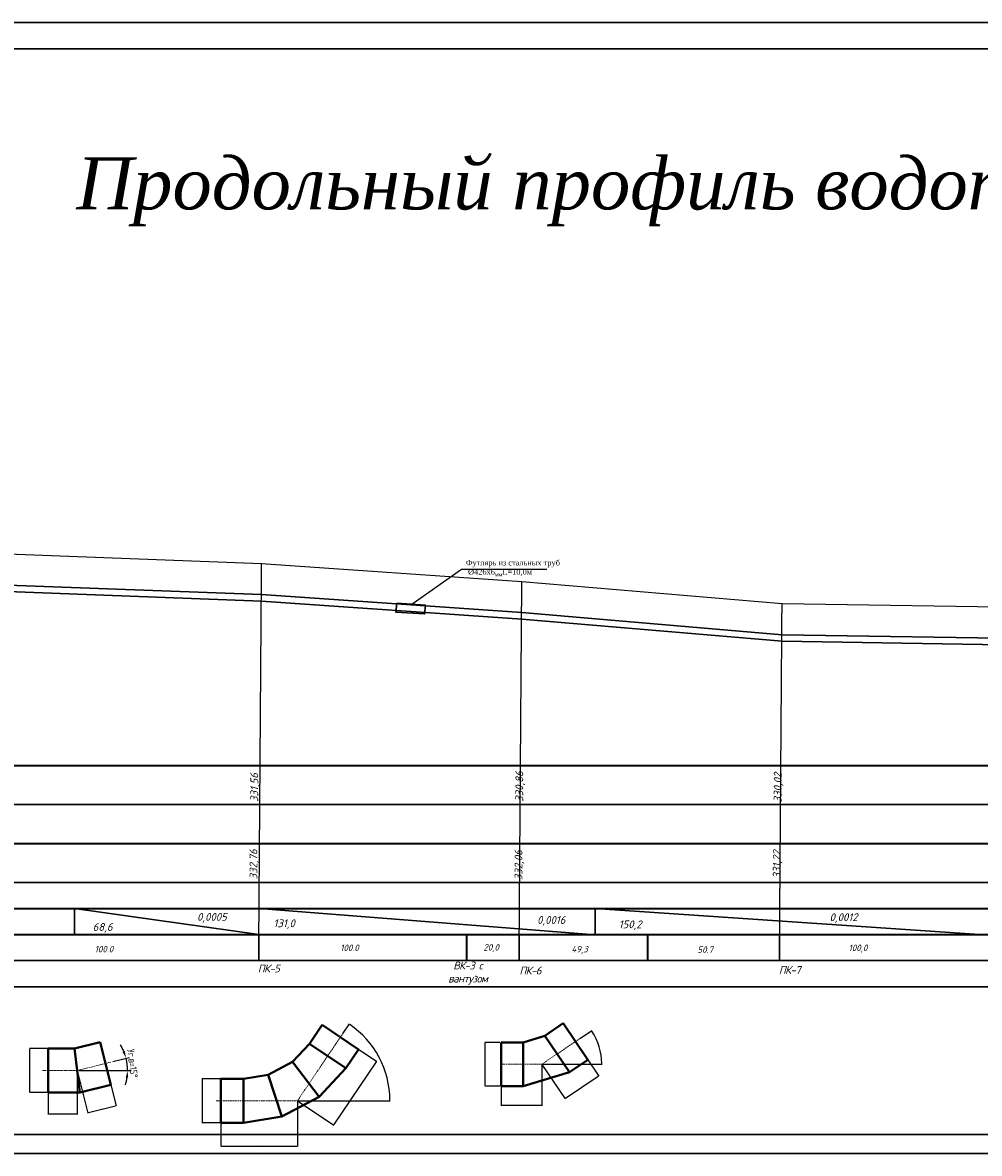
# Model space of a CAD drawing. Header units: millimetres. Extents: x 3960971 to 4113015, y -456608 to 60100.
# Tile 8 of 61: x 4016823 to 4020497, y -345826 to -341483. Entities that reach past the tile are written whole.
import ezdxf

# ---------------------------------------------------------------- set-up
doc = ezdxf.new("R2010")
doc.units = ezdxf.units.MM
for name, pattern in [('ACAD_ISO04W100', [30, 24, -3, 0, -3]), ('ACAD_ISO10W100', [18, 12, -3, 0, -3]), ('HIDDEN', [0.375, 0.25, -0.125])]:
    doc.linetypes.add(name, pattern=pattern)
for name, color, linetype, lineweight in [('НАДПИСИ', 7, 'Continuous', 35), ('СПЛОШНАЯ  ОСНОВНАЯ', 1, 'Continuous', 60), ('ШТРИХПУНКТИРНАЯ ТОНКАЯ (линии координационных осей)', 250, 'ACAD_ISO04W100', 0), ('Элемент модели - Зона_Ном_пера__41', 7, 'Continuous', 25)]:
    doc.layers.add(name, color=color, linetype=linetype, lineweight=lineweight)
doc.styles.add('0.35см', font='isocpeur.ttf', dxfattribs={"oblique": 15, "height": 350})
doc.styles.add('0.5 см Координационные оси', font='isocpeur.ttf', dxfattribs={"height": 500})
doc.styles.add('GOST 2.304', font='CS_Gost2304.shx')
doc.styles.add('seviyorum', font='times.ttf')
doc.styles.add('БМ-431 (Times New Roman К)', font='timesi.ttf', dxfattribs={"height": 1})
doc.dimstyles.new('1-25', dxfattribs={"dimtxt": 2.5, "dimasz": 2.5, "dimexe": 1.25, "dimexo": 0.625, "dimtad": 1, "dimdec": 0, "dimlfac": 25, "dimtxsty": 'GOST 2.304', "dimcen": 2.5, "dimdle": 2, "dimclrd": 256, "dimclrt": 256, "dimadec": 0, "dimazin": 2, "dimtfac": 0.75, "dimtdec": 0, "dimtmove": 0, "dimatfit": 3, "dimfxl": 1, "dimtolj": 1, "dimlwd": -1, "dimarcsym": 0})

# ---------------------------------------------------------------- blocks, each defined once
blk = doc.blocks.new('*D175')
at = {"color": 0, "lineweight": -2, "transparency": 16777216}
for p, q in [((4016920.8, -345508), (4016920.8, -345677)), ((4017032.5, -345508), (4017032.5, -345677))]:
    blk.add_line(p, q, dxfattribs=at)
at = {"transparency": 16777216}
blk.add_line((4017030, -345675.7), (4016923.3, -345675.7), dxfattribs=at)
at = {"lineweight": 40, "transparency": 16777216}
for points in [[(4016923.3, -345675.3), (4016923.3, -345676.1), (4016920.8, -345675.7)], [(4017030, -345675.3), (4017030, -345676.1), (4017032.5, -345675.7)]]:
    blk.add_solid(points, dxfattribs=at)
at = {"layer": 'Defpoints', "color": 0, "lineweight": 40, "transparency": 16777216}
for p in [(4016920.8, -345507.3), (4017032.5, -345507.3), (4016920.8, -345675.7)]:
    blk.add_point(p, dxfattribs=at)
at = {"transparency": 16777216, "insert": (4016976.7, -345673.8), "char_height": 2.5, "attachment_point": 5, "style": 'GOST 2.304'}
blk.add_mtext('\\A1;2793', dxfattribs=at)
blk = doc.blocks.new('*D176')
at = {"color": 0, "lineweight": -2, "transparency": 16777216}
for p, q in [((4017141.1, -345480.9), (4017181.6, -345643.7)), ((4017032.7, -345507.9), (4017073.3, -345670.7))]:
    blk.add_line(p, q, dxfattribs=at)
at = {"transparency": 16777216}
blk.add_line((4017075.4, -345668.9), (4017178.9, -345643.1), dxfattribs=at)
at = {"lineweight": 40, "transparency": 16777216}
for points in [[(4017075.3, -345668.5), (4017075.5, -345669.3), (4017073, -345669.5)], [(4017178.8, -345642.7), (4017179, -345643.5), (4017181.3, -345642.5)]]:
    blk.add_solid(points, dxfattribs=at)
at = {"layer": 'Defpoints', "color": 0, "lineweight": 40, "transparency": 16777216}
for p in [(4017140.9, -345480.3), (4017032.5, -345507.3), (4017181.3, -345642.5)]:
    blk.add_point(p, dxfattribs=at)
at = {"transparency": 16777216, "insert": (4017126.7, -345654.2), "char_height": 2.5, "attachment_point": 5, "rotation": 14, "style": 'GOST 2.304'}
blk.add_mtext('\\A1;2793', dxfattribs=at)
blk = doc.blocks.new('*D177')
at = {"color": 0, "lineweight": -2, "transparency": 16777216}
for p, q in [((4016920.2, -345423.1), (4016849, -345423.1)), ((4016920.2, -345591.6), (4016849, -345591.6))]:
    blk.add_line(p, q, dxfattribs=at)
at = {"transparency": 16777216}
blk.add_line((4016850.3, -345589.1), (4016850.3, -345425.6), dxfattribs=at)
at = {"lineweight": 40, "transparency": 16777216}
for points in [[(4016849.9, -345425.6), (4016850.7, -345425.6), (4016850.3, -345423.1)], [(4016849.9, -345589.1), (4016850.7, -345589.1), (4016850.3, -345591.6)]]:
    blk.add_solid(points, dxfattribs=at)
at = {"layer": 'Defpoints', "color": 0, "lineweight": 40, "transparency": 16777216}
for p in [(4016850.3, -345423.1), (4016920.8, -345423.1), (4016920.8, -345591.6)]:
    blk.add_point(p, dxfattribs=at)
at = {"transparency": 16777216, "insert": (4016848.4, -345507.3), "char_height": 2.5, "attachment_point": 5, "rotation": 90, "style": 'GOST 2.304'}
blk.add_mtext('\\A1;%%C4212', dxfattribs=at)
blk = doc.blocks.new('*D167')
at = {"color": 0, "lineweight": -2, "transparency": 16777216}
for p, q in [((4017582.6, -345539.5), (4017511.5, -345539.5)), ((4017582.6, -345707.9), (4017511.5, -345707.9))]:
    blk.add_line(p, q, dxfattribs=at)
at = {"transparency": 16777216}
blk.add_line((4017512.8, -345705.4), (4017512.8, -345542), dxfattribs=at)
at = {"lineweight": 40, "transparency": 16777216}
for points in [[(4017512.3, -345542), (4017513.2, -345542), (4017512.8, -345539.5)], [(4017512.3, -345705.4), (4017513.2, -345705.4), (4017512.8, -345707.9)]]:
    blk.add_solid(points, dxfattribs=at)
at = {"layer": 'Defpoints', "color": 0, "lineweight": 40, "transparency": 16777216}
for p in [(4017512.8, -345539.5), (4017583.3, -345539.5), (4017583.3, -345707.9)]:
    blk.add_point(p, dxfattribs=at)
at = {"transparency": 16777216, "insert": (4017510.9, -345623.7), "char_height": 2.5, "attachment_point": 5, "rotation": 90, "style": 'GOST 2.304'}
blk.add_mtext('\\A1;%%C4212', dxfattribs=at)
blk = doc.blocks.new('*D182')
at = {"color": 0, "lineweight": -2, "transparency": 16777216}
for p, q in [((4018053.4, -345363.9), (4018077.5, -345328.2)), ((4017878.8, -345623.7), (4018234.6, -345623.7))]:
    blk.add_line(p, q, dxfattribs=at)
at = {"transparency": 16777216}
blk.add_arc((4017878.2, -345623.7), 355.2, 0.4032, 55.5968, dxfattribs=at)
at = {"lineweight": 40, "transparency": 16777216}
for points in [[(4018078.6, -345331), (4018079.1, -345330.3), (4018076.8, -345329.2)], [(4018233.8, -345621.2), (4018233, -345621.2), (4018233.4, -345623.7)]]:
    blk.add_solid(points, dxfattribs=at)
at = {"layer": 'Defpoints', "color": 0, "lineweight": 40, "transparency": 16777216}
for p in [(4018053.1, -345364.4), (4018214.7, -345510), (4017565.4, -345623.7), (4017878.2, -345623.7), (4017878.2, -345623.7)]:
    blk.add_point(p, dxfattribs=at)
at = {"transparency": 16777216, "insert": (4018193.5, -345456.1), "char_height": 2.5, "attachment_point": 5, "rotation": 298, "style": 'GOST 2.304'}
blk.add_mtext('\\A1; Уг.п=56°', dxfattribs=at)
blk = doc.blocks.new('*D183')
at = {"color": 0, "lineweight": -2, "transparency": 16777216}
for p, q in [((4017583.3, -345624.3), (4017583.3, -345799.1)), ((4017878.2, -345624.3), (4017878.2, -345799.1))]:
    blk.add_line(p, q, dxfattribs=at)
at = {"transparency": 16777216}
blk.add_line((4017585.8, -345797.9), (4017875.7, -345797.9), dxfattribs=at)
at = {"lineweight": 40, "transparency": 16777216}
for points in [[(4017585.8, -345797.5), (4017585.8, -345798.3), (4017583.3, -345797.9)], [(4017875.7, -345797.5), (4017875.7, -345798.3), (4017878.2, -345797.9)]]:
    blk.add_solid(points, dxfattribs=at)
at = {"layer": 'Defpoints', "color": 0, "lineweight": 40, "transparency": 16777216}
for p in [(4017583.3, -345623.7), (4017878.2, -345623.7), (4017878.2, -345797.9)]:
    blk.add_point(p, dxfattribs=at)
at = {"transparency": 16777216, "insert": (4017730.7, -345796), "char_height": 2.5, "attachment_point": 5, "style": 'GOST 2.304'}
blk.add_mtext('\\A1;7372', dxfattribs=at)
blk = doc.blocks.new('*D184')
at = {"color": 0, "lineweight": -2, "transparency": 16777216}
for p, q in [((4018043.6, -345379.6), (4018182.5, -345473.3)), ((4017878.7, -345624.1), (4018017.6, -345717.8))]:
    blk.add_line(p, q, dxfattribs=at)
at = {"transparency": 16777216}
blk.add_line((4018180.1, -345474.7), (4018018, -345715), dxfattribs=at)
at = {"lineweight": 40, "transparency": 16777216}
for points in [[(4018179.7, -345474.4), (4018180.4, -345474.9), (4018181.5, -345472.6)], [(4018017.6, -345714.8), (4018018.3, -345715.2), (4018016.6, -345717.1)]]:
    blk.add_solid(points, dxfattribs=at)
at = {"layer": 'Defpoints', "color": 0, "lineweight": 40, "transparency": 16777216}
for p in [(4018043.1, -345379.2), (4017878.2, -345623.7), (4018016.6, -345717.1)]:
    blk.add_point(p, dxfattribs=at)
at = {"transparency": 16777216, "insert": (4018097.4, -345593.8), "char_height": 2.5, "attachment_point": 5, "rotation": 56, "style": 'GOST 2.304'}
blk.add_mtext('\\A1;7372', dxfattribs=at)
blk = doc.blocks.new('*D185')
at = {"color": 0, "lineweight": -2, "transparency": 16777216}
for p, q in [((4018659.9, -345484.1), (4018659.9, -345643)), ((4018816.3, -345484.1), (4018816.3, -345643))]:
    blk.add_line(p, q, dxfattribs=at)
at = {"transparency": 16777216}
blk.add_line((4018813.8, -345641.7), (4018662.4, -345641.7), dxfattribs=at)
at = {"lineweight": 40, "transparency": 16777216}
for points in [[(4018662.4, -345641.3), (4018662.4, -345642.1), (4018659.9, -345641.7)], [(4018813.8, -345641.3), (4018813.8, -345642.1), (4018816.3, -345641.7)]]:
    blk.add_solid(points, dxfattribs=at)
at = {"layer": 'Defpoints', "color": 0, "lineweight": 40, "transparency": 16777216}
for p in [(4018659.9, -345483.4), (4018816.3, -345483.4), (4018659.9, -345641.7)]:
    blk.add_point(p, dxfattribs=at)
at = {"transparency": 16777216, "insert": (4018738.1, -345639.9), "char_height": 2.5, "attachment_point": 5, "style": 'GOST 2.304'}
blk.add_mtext('\\A1;3910', dxfattribs=at)
blk = doc.blocks.new('*D186')
at = {"color": 0, "lineweight": -2, "transparency": 16777216}
for p, q in [((4018965, -345383.1), (4019008.4, -345353.8)), ((4018816.9, -345483.4), (4019048.1, -345483.4))]:
    blk.add_line(p, q, dxfattribs=at)
at = {"transparency": 16777216}
blk.add_arc((4018816.3, -345483.4), 230.5, 0.6215, 33.3785, dxfattribs=at)
at = {"lineweight": 40, "transparency": 16777216}
for points in [[(4019008.4, -345356.9), (4019009.1, -345356.4), (4019007.4, -345354.5)], [(4019047.2, -345480.9), (4019046.4, -345480.9), (4019046.8, -345483.4)]]:
    blk.add_solid(points, dxfattribs=at)
at = {"layer": 'Defpoints', "color": 0, "lineweight": 40, "transparency": 16777216}
for p in [(4018964.5, -345383.5), (4019042.3, -345438.1), (4018659.9, -345483.4), (4018816.3, -345483.4), (4018816.3, -345483.4)]:
    blk.add_point(p, dxfattribs=at)
at = {"transparency": 16777216, "insert": (4019036.4, -345408.9), "char_height": 2.5, "attachment_point": 5, "rotation": 288.7087, "style": 'GOST 2.304'}
blk.add_mtext('\\A1;Уг.п=34°', dxfattribs=at)
blk = doc.blocks.new('*D187')
at = {"color": 0, "lineweight": -2, "transparency": 16777216}
for p, q in [((4018946.3, -345396.5), (4019035.8, -345529.1)), ((4018816.7, -345483.9), (4018906.1, -345616.6))]:
    blk.add_line(p, q, dxfattribs=at)
at = {"transparency": 16777216}
blk.add_line((4018907.5, -345614.1), (4019033, -345529.5), dxfattribs=at)
at = {"lineweight": 40, "transparency": 16777216}
for points in [[(4019032.8, -345529.1), (4019033.3, -345529.8), (4019035.1, -345528.1)], [(4018907.3, -345613.8), (4018907.7, -345614.5), (4018905.4, -345615.5)]]:
    blk.add_solid(points, dxfattribs=at)
at = {"layer": 'Defpoints', "color": 0, "lineweight": 40, "transparency": 16777216}
for p in [(4018946, -345396), (4018816.3, -345483.4), (4019035.1, -345528.1)]:
    blk.add_point(p, dxfattribs=at)
at = {"transparency": 16777216, "insert": (4018969.2, -345570.3), "char_height": 2.5, "attachment_point": 5, "rotation": 34, "style": 'GOST 2.304'}
blk.add_mtext('\\A1;3910', dxfattribs=at)
blk = doc.blocks.new('*D188')
at = {"color": 0, "lineweight": -2, "transparency": 16777216}
for p, q in [((4018655.3, -345399.2), (4018597.6, -345399.2)), ((4018655.3, -345567.7), (4018597.6, -345567.7))]:
    blk.add_line(p, q, dxfattribs=at)
at = {"transparency": 16777216}
blk.add_line((4018598.8, -345565.2), (4018598.8, -345401.7), dxfattribs=at)
at = {"lineweight": 40, "transparency": 16777216}
for points in [[(4018598.4, -345401.7), (4018599.3, -345401.7), (4018598.8, -345399.2)], [(4018598.4, -345565.2), (4018599.3, -345565.2), (4018598.8, -345567.7)]]:
    blk.add_solid(points, dxfattribs=at)
at = {"layer": 'Defpoints', "color": 0, "lineweight": 40, "transparency": 16777216}
for p in [(4018598.8, -345399.2), (4018655.9, -345399.2), (4018655.9, -345567.7)]:
    blk.add_point(p, dxfattribs=at)
at = {"transparency": 16777216, "insert": (4018597, -345483.4), "char_height": 2.5, "attachment_point": 5, "rotation": 90, "style": 'GOST 2.304'}
blk.add_mtext('\\A1;%%C4212', dxfattribs=at)

msp = doc.modelspace()

# ---------------------------------------------------------------- linework, layer by layer
for p, q in [((4017169.366, -345473.222), (4017233.261, -345457.291)), ((4017039.498, -345507.342), (4017239.406, -345507.342))]:
    msp.add_line(p, q)
at = {"color": 5, "lineweight": 30, "ltscale": 0.9375}
msp.add_lwpolyline([(4011695.519, -341482.512), (4029221.314, -341482.512), (4029221.314, -345825.717), (4011695.519, -345825.717)], close=True, dxfattribs=at)
at = {"color": 7, "lineweight": 30}
for points in [[(4029147.423, -345752.974), (4011795.365, -345752.974), (4011795.365, -341583.508), (4029147.423, -341583.508)], [(4018259.725, -343712.126), (4018369.228, -343720.043), (4018366.106, -343753.391), (4018256.276, -343747.268)]]:
    msp.add_lwpolyline(points, close=True, dxfattribs=at)
at = {"color": 3, "lineweight": 25, "elevation": 3829.19}
msp.add_lwpolyline([(4012731.369, -343316.448), (4013041.205, -343316.448), (4013730.068, -343412.448), (4014730.067, -343448.448), (4015730.064, -343500.448), (4016730.058, -343521.448), (4017740.403, -343559.448), (4018739.273, -343628.795), (4019739.278, -343713.448), (4020739.165, -343729.453), (4021739.221, -343720.448), (4022739.466, -343686.151), (4023739.534, -343676.448), (4024739.495, -343681.448), (4025738.664, -343795.704), (4026738.083, -343875.448), (4027737.889, -343901.826), (4028737.367, -343973.448), (4029077.237, -343991.448), (4029077.237, -343991.448)], dxfattribs=at)
at = {"color": 7, "lineweight": 30, "elevation": 3829.19}
for points in [[(4012731.369, -343436.448), (4013041.205, -343436.448), (4013730.068, -343532.448), (4014730.067, -343568.448), (4015730.064, -343620.448), (4016730.059, -343641.448), (4017740.403, -343679.448), (4018739.273, -343748.795), (4019739.278, -343833.448), (4020739.165, -343849.453), (4021739.221, -343840.448), (4022739.466, -343806.151), (4023739.534, -343796.448), (4024739.495, -343801.448), (4025738.664, -343915.704), (4026738.083, -343995.448), (4027737.889, -344021.826), (4028737.367, -344093.448), (4029077.237, -344111.448), (4029077.237, -344111.448)], [(4012731.369, -343461.448), (4013041.205, -343461.448), (4013730.068, -343557.448), (4014730.067, -343593.448), (4015730.064, -343645.448), (4016730.059, -343666.448), (4017740.403, -343704.448), (4018739.273, -343773.795), (4019739.278, -343858.448), (4020739.165, -343874.453), (4021739.221, -343865.448), (4022739.466, -343831.151), (4023739.534, -343821.448), (4024739.495, -343826.448), (4025738.664, -343940.704), (4026738.083, -344020.448), (4027737.889, -344046.826), (4028737.367, -344118.448), (4029077.237, -344136.448), (4029077.237, -344136.448)]]:
    msp.add_lwpolyline(points, dxfattribs=at)
at = {"linetype": 'HIDDEN', "lineweight": 25, "ltscale": 0.9375, "elevation": -3829.19}
for points in [[(4017730.055, -344985.638), (4017740.403, -343559.448)], [(4018730.052, -344985.513), (4018739.895, -343628.847)], [(4019730.048, -344985.626), (4019739.278, -343713.448)]]:
    msp.add_lwpolyline(points, dxfattribs=at)
at = {"color": 7, "lineweight": 25, "elevation": -3829.19}
msp.add_lwpolyline([(4018836.058, -343582.552), (4018507.956, -343582.93), (4018313.64, -343720.027)], dxfattribs=at)
at = {"color": 7, "lineweight": 30}
msp.add_lwpolyline([(4019021.367, -344885.525), (4020497.074, -344985.48)], dxfattribs=at)
at = {"color": 5, "lineweight": 35, "elevation": 3829.19}
for points in [[(4018528.333, -345084.393), (4018528.333, -344985.617), (4018528.333, -344985.617)], [(4019223.477, -345084.267), (4019223.477, -344985.491), (4019223.477, -344985.491)]]:
    msp.add_lwpolyline(points, dxfattribs=at)
at = {"color": 5, "lineweight": 40}
for points in [[(4018828.49, -345373.618), (4018898.877, -345326.141)], [(4018993.082, -345465.805), (4018898.877, -345326.141)], [(4017924.245, -345404.748), (4017973.221, -345332.138)], [(4017973.221, -345332.138), (4018112.885, -345426.342)], [(4017022.174, -345423.11), (4017120.535, -345398.586)], [(4017120.535, -345398.586), (4017161.29, -345562.047)], [(4017670.855, -345539.478), (4017765.04, -345524.603), (4017859.245, -345474.514), (4017924.245, -345404.748)], [(4017924.245, -345404.748), (4018063.909, -345498.953)], [(4018659.918, -345399.198), (4018744.821, -345399.198)], [(4018659.918, -345567.663), (4018659.918, -345399.198)], [(4018744.821, -345399.198), (4018828.49, -345373.618)], [(4018744.821, -345567.663), (4018744.821, -345399.198)], [(4018922.694, -345513.282), (4018828.49, -345373.618)], [(4016920.802, -345423.11), (4017022.174, -345423.11)], [(4016920.802, -345423.11), (4016920.802, -345591.575)], [(4017022.174, -345423.11), (4017042.859, -345591.575)], [(4018063.909, -345498.953), (4018112.885, -345426.342)], [(4017670.855, -345707.943), (4017818.46, -345684.375), (4017961.83, -345608.143), (4018063.909, -345498.953)], [(4017859.245, -345474.514), (4017961.83, -345608.143)], [(4018922.694, -345513.282), (4018993.082, -345465.805)], [(4017583.271, -345539.478), (4017670.855, -345539.478)], [(4017583.271, -345707.943), (4017583.271, -345539.478)], [(4017670.855, -345539.478), (4017670.855, -345707.943)], [(4017765.04, -345524.603), (4017818.46, -345684.375)], [(4018744.821, -345567.663), (4018922.694, -345513.282)], [(4017042.859, -345591.575), (4017161.29, -345562.047)], [(4018659.918, -345567.663), (4018744.821, -345567.663)], [(4016920.802, -345591.575), (4017042.859, -345591.575)], [(4017583.271, -345707.943), (4017670.855, -345707.943)]]:
    msp.add_lwpolyline(points, dxfattribs=at)
at = {"linetype": 'ACAD_ISO10W100', "lineweight": 9, "ltscale": 0.5}
for points in [[(4017565.356, -345623.711), (4017878.156, -345623.711), (4018053.071, -345364.388)], [(4018816.318, -345483.43), (4018964.502, -345383.479)], [(4017032.516, -345507.342), (4017162.591, -345474.911)], [(4018659.918, -345483.43), (4018816.318, -345483.43)], [(4016898.459, -345507.342), (4017032.516, -345507.342)]]:
    msp.add_lwpolyline(points, dxfattribs=at)
for start, end in [(22.301593, 30.603186), (0, 14), (343.396814, 351.698407)]:
    msp.add_arc((4017032.516, -345507.342), 192.925, start, end)
for points in [[(4017215.434, -345432.68), (4017206.588, -345435.581), (4017219.711, -345460.669)], [(4017218.778, -345534.861), (4017228.063, -345535.534), (4017225.442, -345507.342)]]:
    msp.add_solid(points)
at = {"layer": 'СПЛОШНАЯ  ОСНОВНАЯ', "color": 7, "lineweight": 35, "ltscale": 0.7, "elevation": 3829.19}
for points in [[(4012731.369, -344335.445), (4029074.74, -344335.535)], [(4012731.369, -344485.445), (4029073.674, -344482.48)], [(4012731.369, -344635.445), (4029072.563, -344635.561)], [(4012731.369, -344785.445), (4029071.497, -344782.481)], [(4012731.369, -344885.445), (4029070.749, -344885.561)], [(4012731.369, -344985.445), (4029070.953, -344985.152)], [(4012731.369, -345085.445), (4029070.302, -345082.238)], [(4012731.369, -345185.445), (4029069.621, -345183.934)]]:
    msp.add_lwpolyline(points, dxfattribs=at)
at = {"layer": 'СПЛОШНАЯ  ОСНОВНАЯ', "color": 7, "lineweight": 30, "ltscale": 0.7}
for points, elevation in [([(4017021.309, -344985.344), (4017021.307, -344885.339)], 3829.19), ([(4017021.307, -344885.464), (4017730.055, -344985.408)], 3829.19), ([(4017730.782, -344885.481), (4019021.369, -344986.256)], 3829.19), ([(4019021.369, -344986.256), (4019021.367, -344886.324)], 7658.38)]:
    msp.add_lwpolyline(points, dxfattribs=dict(at, elevation=elevation))
at = {"layer": 'СПЛОШНАЯ  ОСНОВНАЯ', "color": 7, "lineweight": 25, "ltscale": 0.7, "elevation": 3829.19}
msp.add_lwpolyline([(4016731.486, -344985.343), (4017053.486, -344985.343)], dxfattribs=at)
at = {"layer": 'СПЛОШНАЯ  ОСНОВНАЯ', "color": 1, "lineweight": 30, "ltscale": 0.7, "elevation": -3829.19}
for points in [[(4017730.058, -345085.408), (4017730.055, -344985.408)], [(4018730.055, -345085.382), (4018730.052, -344985.382)], [(4019730.051, -345085.357), (4019730.049, -344985.357)]]:
    msp.add_lwpolyline(points, dxfattribs=at)
at = {"layer": 'ШТРИХПУНКТИРНАЯ ТОНКАЯ (линии координационных осей)', "color": 251, "lineweight": 25, "ltscale": 0.7, "elevation": 3829.19}
for points in [[(4016827.486, -344335.343), (4016827.486, -344335.341)], [(4016991.486, -344335.343), (4016991.486, -344335.337)], [(4017053.486, -344335.343), (4017053.486, -344335.335)], [(4017084.986, -344335.343), (4017084.986, -344335.334)], [(4017171.986, -344335.343), (4017171.986, -344335.332)], [(4017221.986, -344335.343), (4017221.986, -344335.331)], [(4018731.546, -344335.42), (4018731.546, -344335.293)], [(4018871.546, -344335.42), (4018871.546, -344335.289)], [(4019023.546, -344335.42), (4019023.546, -344335.285)], [(4019281.546, -344335.42), (4019281.546, -344335.279)], [(4019377.546, -344335.42), (4019377.546, -344335.276)], [(4019599.546, -344335.42), (4019599.546, -344335.271)], [(4019687.546, -344335.42), (4019687.546, -344335.268)], [(4019731.577, -344335.394), (4019731.577, -344335.267)], [(4020071.577, -344335.394), (4020071.577, -344335.259)], [(4020154.577, -344335.394), (4020154.577, -344335.257)], [(4020431.577, -344335.394), (4020431.577, -344335.25)]]:
    msp.add_lwpolyline(points, dxfattribs=at)

# ---------------------------------------------------------------- texts
at = {"insert": (4017244.642, -345480.064), "char_height": 27.92856, "attachment_point": 5, "rotation": 277.327729, "style": 'GOST 2.304'}
msp.add_mtext('\\A1;Уг.в=15°', dxfattribs=at)
at = {"layer": 'НАДПИСИ', "color": 0, "insert": (4020846.32, -342132.306, 3829.19), "char_height": 200, "width": 12709.76552, "attachment_point": 5, "style": 'БМ-431 (Times New Roman К)'}
msp.add_mtext('Продольный профиль водопровода от ПК 0,00 до ПК 16,34', dxfattribs=at)
at = {"layer": 'НАДПИСИ', "color": 7, "ltscale": 0.7, "attachment_point": 5, "style": '0.5 см Координационные оси'}
for s, insert, char_height, width, rotation in [('{\\fISOCPEUR|b0|i1|c204|p34;331,56}', (4017715.978, -344420.668, 7658.38), 30, 131.2, 90.001454), ('{\\fISOCPEUR|b0|i1|c204|p34;330,86}', (4018733.737, -344416.705, 3829.19), 30, 131.2, 90.001454), ('{\\fISOCPEUR|b0|i1|c204|p34;330,02}', (4019725.837, -344420.669, 3829.19), 30, 131.2, 90.001454), ('{\\fISOCPEUR|b0|i1|c204|p34;332,76}', (4017712.525, -344715.838, 7658.38), 30, 131.2, 90.001454), ('{\\fISOCPEUR|b0|i1|c204|p34;332,06}', (4018730.379, -344718.759, 3829.19), 30, 131.2, 90.001454), ('{\\fISOCPEUR|b0|i1|c204|p34;331,22}', (4019722.384, -344715.839, 3829.19), 30, 131.2, 90.001454), ('{\\fISOCPEUR|b0|i1|c204|p34;0,0005}', (4017549.636, -344920.955, 3829.19), 30, 131.2, 0.001454), ('{\\fISOCPEUR|b0|i1|c204|p34;131,0}', (4017827.078, -344945.467, 3829.19), 30, 131.2, 0.001454), ('{\\fISOCPEUR|b0|i1|c204|p34;0,0016}', (4018852.781, -344932.754, 3829.19), 30, 131.2, 0.001454), ('{\\fISOCPEUR|b0|i1|c204|p34;150,2}', (4019155.892, -344949.569), 30, 131.2, 0.001454), ('{\\fISOCPEUR|b0|i1|c204|p34;0,0012}', (4019975.479, -344922.116, 3829.19), 30, 131.2, 0.001454), ('{\\fISOCPEUR|b0|i1|c204|p34;68,6}', (4017129.831, -344959.627, 3829.19), 30, 131.2, 0.001454), ('{\\fISOCPEUR|b0|i1|c204|p34;100.0}', (4018077.908, -345036.158, 7658.38), 25, 77.76326, 0.002907), ('{\\fISOCPEUR|b0|i1|c204|p34;100.0}', (4017134.876, -345041.092, 7658.38), 25, 77.76326, 0.002907), ('{\\fISOCPEUR|b0|i1|c204|p34;20,0}', (4018622.071, -345037.275, 3829.19), 25, 77.76326, 0.002907), ('{\\fISOCPEUR|b0|i1|c204|p34;49,3}', (4018961.546, -345044.166, 3829.19), 25, 77.76326, 0.002907), ('{\\fISOCPEUR|b0|i1|c204|p34;50.7}', (4019444.244, -345043.186, 3829.19), 25, 77.76326, 0.002907), ('{\\fISOCPEUR|b0|i1|c204|p34;100,0}', (4020030.715, -345039.258, 3829.19), 25, 77.76326, 0.002907)]:
    msp.add_mtext(s, dxfattribs=dict(at, insert=insert, char_height=char_height, width=width, rotation=rotation))
at = {"layer": 'НАДПИСИ', "color": 7, "char_height": 30, "width": 68.73, "attachment_point": 5, "style": '0.35см'}
for s, insert in [('{\\fISOCPEUR|b1|i0|c204|p34;\\T0.9;ПК-5}', (4017767.219, -345115.578, 7658.38)), ('{\\fISOCPEUR|b1|i0|c204|p34;\\T0.9;ПК-6}', (4018771.89, -345123.626, 7658.38)), ('{\\fISOCPEUR|b1|i0|c204|p34;\\T0.9;ПК-7}', (4019768.072, -345121.362, 7658.38))]:
    msp.add_mtext(s, dxfattribs=dict(at, insert=insert))
at = {"layer": 'НАДПИСИ', "color": 7, "insert": (4018532.08, -345133.48, 7658.38), "char_height": 30, "width": 147.81899, "attachment_point": 5, "rotation": 0.002907, "style": '0.35см'}
msp.add_mtext('{\\fISOCPEUR|b1|i0|c204|p34;\\T0.9;ВК-3 с вантузом}', dxfattribs=at)
at = {"layer": 'Элемент модели - Зона_Ном_пера__41', "color": 0, "linetype": 'Continuous', "lineweight": 5, "insert": (4018525.244, -343546.638, -11487.57), "char_height": 21.00017, "width": 553.86036, "attachment_point": 1, "style": 'seviyorum'}
msp.add_mtext('\\A1;{\\C256;Футлярь из стальных труб\\P %%C426х6\\H0.7x;\\S^ мм;\\H1.42857x;L=10,0м}', dxfattribs=at)

# ---------------------------------------------------------------- dimensions: what is measured, and where the dimension line sits
dim = msp.add_angular_dim_2l(base=(4018214.693, -345510.017), line1=((4017565.356, -345623.711), (4017878.156, -345623.711)), line2=((4017878.156, -345623.711), (4018053.071, -345364.388)), text=' Уг.п=<>', dimstyle='1-25')
dim.commit()
dim.dimension.update_dxf_attribs({"geometry": '*D182', "text_midpoint": (4018193.455, -345456.063)})
dim = msp.add_angular_dim_2l(base=(4019042.307, -345438.137), line1=((4018816.318, -345483.43), (4018964.502, -345383.479)), line2=((4018659.918, -345483.43), (4018816.318, -345483.43)), text='Уг.п=<>', dimstyle='1-25', override={"dimscale": 1})
dim.commit()
dim.dimension.update_dxf_attribs({"geometry": '*D186', "text_midpoint": (4019034.623, -345409.501), "dimtype": 162})
dim = msp.add_aligned_dim(p1=(4018043.053, -345379.24), p2=(4017878.156, -345623.711), distance=166.94, dimstyle='1-25')
dim.commit()
dim.dimension.update_dxf_attribs({"geometry": '*D184', "text_midpoint": (4018097.45, -345593.779)})
for base, p1, p2, picture, middle in [((4018598.844, -345399.198), (4018655.934, -345567.663), (4018655.934, -345399.198), '*D188', (4018596.969, -345483.43)), ((4016850.294, -345423.11), (4016920.802, -345591.575), (4016920.802, -345423.11), '*D177', (4016848.419, -345507.342)), ((4017512.763, -345539.478), (4017583.271, -345707.943), (4017583.271, -345539.478), '*D167', (4017510.888, -345623.711))]:
    dim = msp.add_linear_dim(base=base, p1=p1, p2=p2, angle=90, text='%%C<>', dimstyle='1-25', override={"dimscale": 1})
    dim.commit()
    dim.dimension.update_dxf_attribs({"geometry": picture, "text_midpoint": middle})
dim = msp.add_aligned_dim(p1=(4018816.318, -345483.43), p2=(4018945.979, -345395.973), distance=-159.358, dimstyle='1-25', override={"dimscale": 1, "dimlfac": 25, "dimtxsty": 'GOST 2.304', "dimsah": 1, "dimtmove": 0, "dimtolj": 1})
dim.commit()
dim.dimension.update_dxf_attribs({"geometry": '*D187', "text_midpoint": (4018969.212, -345570.261)})
dim = msp.add_linear_dim(base=(4017181.346, -345642.488), p1=(4017032.516, -345507.342), p2=(4017140.912, -345480.316), angle=14, dimstyle='1-25')
dim.commit()
dim.dimension.update_dxf_attribs({"geometry": '*D176', "text_midpoint": (4017127.148, -345656.001), "dimtype": 161})
dim = msp.add_linear_dim(base=(4018659.918, -345641.727), p1=(4018816.318, -345483.43), p2=(4018659.918, -345483.43), dimstyle='1-25', override={"dimscale": 1, "dimlfac": 25, "dimtxsty": 'GOST 2.304', "dimsah": 1, "dimtmove": 0, "dimtolj": 1})
dim.commit()
dim.dimension.update_dxf_attribs({"geometry": '*D185', "text_midpoint": (4018738.118, -345639.852)})
dim = msp.add_linear_dim(base=(4016920.802, -345675.704), p1=(4017032.516, -345507.342), p2=(4016920.802, -345507.342), dimstyle='1-25', override={"dimlfac": 25, "dimtxsty": 'GOST 2.304', "dimsah": 1, "dimtmove": 0, "dimtolj": 1})
dim.commit()
dim.dimension.update_dxf_attribs({"geometry": '*D175', "text_midpoint": (4016976.659, -345675.704), "dimtype": 160})
dim = msp.add_linear_dim(base=(4017878.156, -345797.879), p1=(4017583.271, -345623.711), p2=(4017878.156, -345623.711), dimstyle='1-25')
dim.commit()
dim.dimension.update_dxf_attribs({"geometry": '*D183', "text_midpoint": (4017730.713, -345796.004)})

doc.saveas('drawing.dxf')
